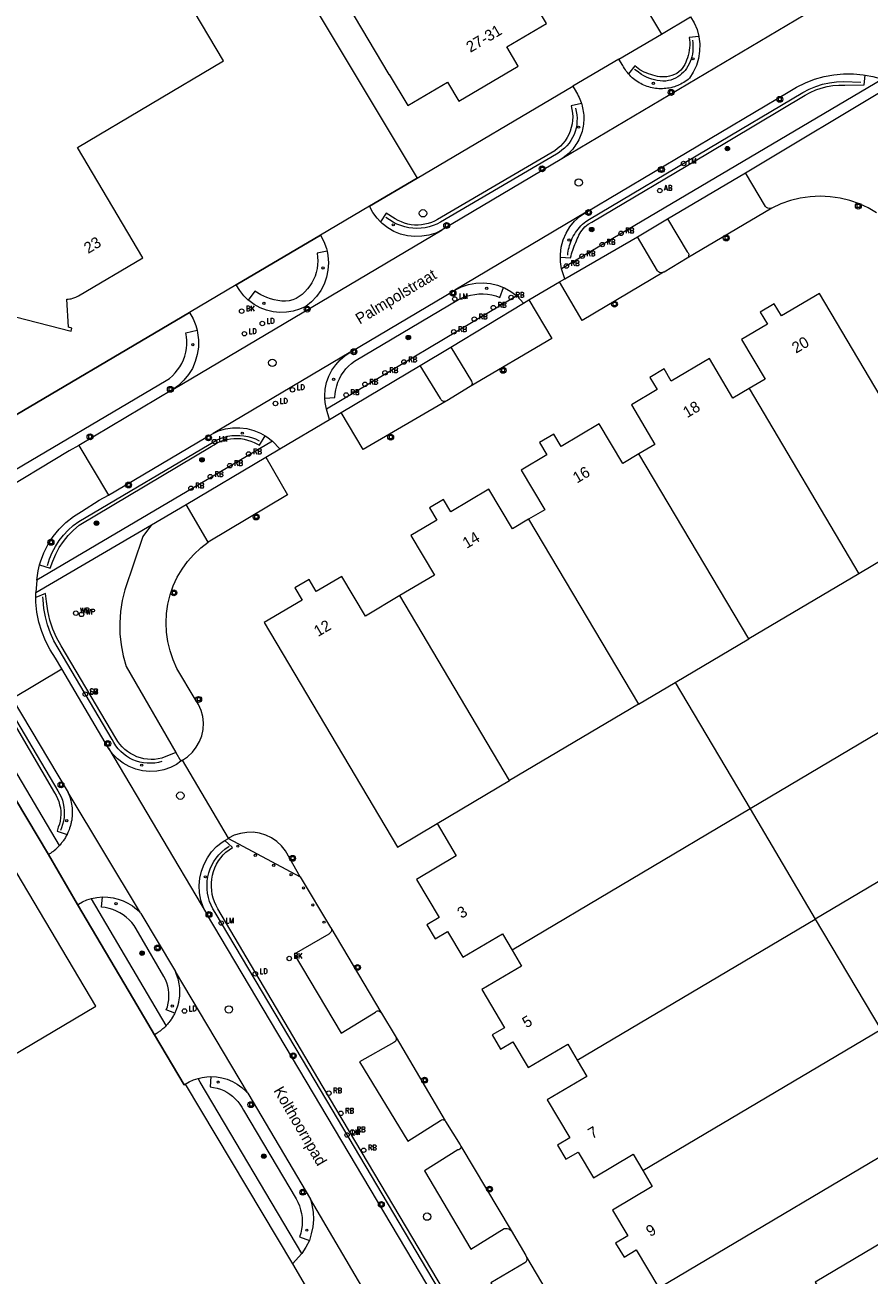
# Model space of a CAD drawing. Header units: metres. Extents: x 138165 to 154469, y 480134 to 494189.
# Tile 189 of 256: x 146264 to 146359, y 485824 to 485964. Entities that reach past the tile are written whole.
import ezdxf

# ---------------------------------------------------------------- set-up
doc = ezdxf.new("R2010")
doc.units = ezdxf.units.M
doc.header["$LTSCALE"] = 0.001
doc.header["$MEASUREMENT"] = 0
for name, color, linetype, lineweight in [('Level 5', 7, 'Continuous', 0), ('TOP-L-terrein schutting raster hek leuning', 7, 'Continuous', 0), ('TOP-L-topo objecten punt', 7, 'Continuous', 0), ('TOP-L-topo objecten vlak', 7, 'Continuous', 0), ('TOP-T-topo huisnummering naamgeving', 7, 'Continuous', 0)]:
    doc.layers.add(name, color=color, linetype=linetype, lineweight=lineweight)
doc.styles.add('Style-INTL_ISO', font='INTL_ISO.shx')
doc.styles.add('Style-STANDARD', font='STANDARD.shx')

# ---------------------------------------------------------------- blocks, each defined once
blk = doc.blocks.new('24')
at = {"layer": 'TOP-L-topo objecten punt', "color": 7, "linetype": 'Continuous', "lineweight": 0}
for radius in [0.025, 0.0182, 0.0115, 0.005]:
    blk.add_circle((0, 0), radius, dxfattribs=at)
blk = doc.blocks.new('121')
at = {"layer": 'TOP-L-topo objecten punt', "color": 7, "linetype": 'Continuous', "lineweight": 0}
blk.add_circle((0, 0), 0.025, dxfattribs=at)
at = {"layer": 'TOP-L-topo objecten punt', "color": 7, "linetype": 'Continuous', "lineweight": 0, "style": 'Style-STANDARD'}
blk.add_text('LD', height=0.06, dxfattribs=at).set_placement((0.0483, 0))
blk = doc.blocks.new('73')
at = {"layer": 'TOP-L-topo objecten punt', "color": 7, "linetype": 'Continuous', "lineweight": 0}
blk.add_circle((0, 0), 0.025, dxfattribs=at)
at = {"layer": 'TOP-L-topo objecten punt', "color": 7, "linetype": 'Continuous', "lineweight": 0, "style": 'Style-STANDARD'}
blk.add_text('WP', height=0.06, dxfattribs=at).set_placement((0.0483, 0))
blk = doc.blocks.new('*U13')
at = {"layer": 'Level 5', "color": 7, "linetype": 'Continuous', "lineweight": 0}
blk.add_circle((0, 0), 0.0415, dxfattribs=at)
blk = doc.blocks.new('150')
at = {"layer": 'Level 5', "color": 7, "linetype": 'Continuous', "lineweight": 0}
blk.add_blockref('*U13', (0, 0), dxfattribs=at)
blk = doc.blocks.new('39')
at = {"layer": 'TOP-L-topo objecten punt', "color": 7, "linetype": 'Continuous', "lineweight": 0}
for p, q in [((0.0175, 0.0175), (-0.0175, 0.0175)), ((-0.0175, 0.0175), (-0.0175, -0.0175)), ((0.0175, 0.0175), (0.0175, -0.0175)), ((0.0175, -0.0175), (-0.0175, -0.0175))]:
    blk.add_line(p, q, dxfattribs=at)
blk.add_circle((0, 0), 0.0332, dxfattribs=at)
blk = doc.blocks.new('72')
at = {"layer": 'TOP-L-topo objecten punt', "color": 7, "linetype": 'Continuous', "lineweight": 0}
blk.add_circle((0, 0), 0.025, dxfattribs=at)
at = {"layer": 'TOP-L-topo objecten punt', "color": 7, "linetype": 'Continuous', "lineweight": 0, "style": 'Style-STANDARD'}
blk.add_text('BK', height=0.06, dxfattribs=at).set_placement((0.0483, 0))
blk = doc.blocks.new('10')
at = {"layer": 'TOP-L-topo objecten punt', "linetype": 'Continuous', "lineweight": 0}
blk.add_circle((0, 0), 0.0125, dxfattribs=at)
blk = doc.blocks.new('16')
at = {"layer": 'TOP-L-topo objecten punt', "color": 7, "linetype": 'Continuous', "lineweight": 0}
blk.add_circle((0, 0), 0.025, dxfattribs=at)
at = {"layer": 'TOP-L-topo objecten punt', "color": 7, "linetype": 'Continuous', "lineweight": 0, "style": 'Style-STANDARD'}
blk.add_text('LM', height=0.06, dxfattribs=at).set_placement((0.0483, 0))
blk = doc.blocks.new('127')
at = {"layer": 'TOP-L-topo objecten punt', "color": 7, "linetype": 'Continuous', "lineweight": 0}
blk.add_circle((0, 0), 0.025, dxfattribs=at)
at = {"layer": 'TOP-L-topo objecten punt', "color": 7, "linetype": 'Continuous', "lineweight": 0, "style": 'Style-STANDARD'}
blk.add_text('RB', height=0.06, dxfattribs=at).set_placement((0.0483, 0))
blk = doc.blocks.new('175')
at = {"layer": 'TOP-L-topo objecten punt', "color": 7, "linetype": 'Continuous', "lineweight": 0}
blk.add_circle((0, 0), 0.025, dxfattribs=at)
at = {"layer": 'TOP-L-topo objecten punt', "color": 7, "linetype": 'Continuous', "lineweight": 0, "style": 'Style-STANDARD'}
blk.add_text('SB', height=0.06, dxfattribs=at).set_placement((0.0483, 0))
blk = doc.blocks.new('11')
at = {"layer": 'TOP-L-topo objecten punt', "color": 7, "linetype": 'Continuous', "lineweight": 0}
blk.add_circle((0, 0), 0.025, dxfattribs=at)
at = {"layer": 'TOP-L-topo objecten punt', "color": 7, "linetype": 'Continuous', "lineweight": 0, "style": 'Style-STANDARD'}
blk.add_text('AB', height=0.06, dxfattribs=at).set_placement((0.0483, 0))

msp = doc.modelspace()

# ---------------------------------------------------------------- linework, layer by layer
at = {"layer": 'TOP-L-terrein schutting raster hek leuning', "flags": 128}
for points in [[(146296.41, 485966.22), (146307.96, 485946.94), (146302.6, 485943.78), (146297.11, 485940.54), (146287.63, 485934.95), (146282.38, 485931.85), (146259.78, 485918.51), (146243.18, 485946.47), (146246.07, 485957.29)], [(146338.9, 485962.44), (146338.94, 485962.14), (146338.96, 485961.83), (146338.96, 485961.51), (146338.94, 485961.2), (146338.9, 485960.89), (146338.83, 485960.59), (146338.75, 485960.32), (146338.65, 485960.04), (146338.54, 485959.78), (146338.4, 485959.52), (146338.25, 485959.28), (146338.08, 485959.05), (146337.89, 485958.84), (146337.69, 485958.65), (146337.48, 485958.48), (146337.25, 485958.32), (146337, 485958.18), (146336.75, 485958.07), (146336.49, 485957.97), (146336.23, 485957.9), (146335.91, 485957.85), (146335.6, 485957.84), (146335.27, 485957.86), (146334.95, 485957.91), (146334.64, 485957.98), (146334.33, 485958.08), (146334.02, 485958.18), (146333.74, 485958.3), (146333.46, 485958.44), (146333.19, 485958.6), (146332.68, 485958.96), (146332.41, 485959.16)], [(146324.9, 485938.3), (146324.92, 485938.52), (146324.95, 485938.73), (146324.99, 485938.94), (146325.04, 485939.15), (146325.1, 485939.36), (146325.16, 485939.57), (146325.23, 485939.77), (146325.31, 485939.97), (146325.41, 485940.19), (146325.52, 485940.41), (146325.64, 485940.62), (146325.77, 485940.83), (146325.91, 485941.03), (146326.06, 485941.22), (146326.22, 485941.41), (146326.38, 485941.58), (146326.56, 485941.75), (146326.74, 485941.91), (146326.94, 485942.07), (146327.34, 485942.34), (146340.71, 485950.26), (146351.33, 485956.58), (146352.04, 485956.95), (146352.78, 485957.25), (146353.54, 485957.49), (146354.32, 485957.66), (146355.11, 485957.76), (146355.91, 485957.79), (146357.85, 485957.74)], [(146325.76, 485954.8), (146325.85, 485954.44), (146325.91, 485954.07), (146325.94, 485953.69), (146325.93, 485953.31), (146325.9, 485952.94), (146325.83, 485952.57), (146325.73, 485952.2), (146325.6, 485951.85), (146325.44, 485951.51), (146325.25, 485951.18), (146325.04, 485950.87), (146324.8, 485950.58), (146324.54, 485950.31), (146324.25, 485950.07), (146323.94, 485949.84), (146323.62, 485949.65), (146310.61, 485941.98), (146310.2, 485941.77), (146309.77, 485941.6), (146309.33, 485941.46), (146308.87, 485941.36), (146308.41, 485941.3), (146307.95, 485941.28), (146307.49, 485941.3), (146307.03, 485941.36), (146306.58, 485941.46), (146306.13, 485941.6), (146305.7, 485941.77), (146305.29, 485941.98), (146304.46, 485942.53)], [(146266.42, 485903.41), (146266.66, 485904.15), (146266.96, 485904.87), (146267.32, 485905.55), (146267.74, 485906.21), (146268.22, 485906.82), (146268.76, 485907.38), (146269.33, 485907.9), (146269.96, 485908.36), (146285.44, 485917.49), (146285.85, 485917.67), (146286.27, 485917.82), (146286.71, 485917.93), (146287.15, 485918), (146287.6, 485918.03), (146288.05, 485918.03), (146288.49, 485917.99), (146288.93, 485917.91), (146289.37, 485917.79), (146289.79, 485917.63), (146290.22, 485917.43)], [(146281.78, 485845.02), (146278.45, 485850.65), (146276.1, 485854.64), (146269.8, 485865.3), (146266.53, 485870.91), (146253.07, 485893.46), (146246.68, 485895.16), (146232.83, 485898.85), (146223.32, 485893.22), (146217.55, 485889.81), (146213.6, 485887.45)], [(146279.3, 485881.36), (146278.9, 485881.26), (146278.48, 485881.2), (146278.07, 485881.17), (146277.65, 485881.17), (146277.23, 485881.22), (146276.82, 485881.3), (146276.42, 485881.42), (146276.03, 485881.57), (146275.66, 485881.76), (146275.3, 485881.98), (146274.97, 485882.23), (146274.66, 485882.51), (146274.37, 485882.81), (146274.11, 485883.14), (146273.88, 485883.49), (146273.69, 485883.86), (146267.63, 485894.11), (146267.16, 485894.94), (146266.76, 485895.81), (146266.44, 485896.72), (146266.19, 485897.64), (146266.02, 485898.58), (146265.93, 485899.54), (146265.91, 485899.86)], [(146257.68, 485894.81), (146267.6, 485878.08), (146267.79, 485877.74), (146267.96, 485877.38), (146268.1, 485877.01), (146268.2, 485876.63), (146268.28, 485876.25), (146268.32, 485875.85), (146268.32, 485875.46), (146268.29, 485875.07), (146268.23, 485874.68), (146268.13, 485874.3), (146268, 485873.92), (146267.89, 485873.6)], [(146314.81, 485814.64), (146296.53, 485845.48), (146285.27, 485864.4), (146285.03, 485864.8), (146284.82, 485865.22), (146284.65, 485865.65), (146284.51, 485866.1), (146284.42, 485866.56), (146284.37, 485867.02), (146284.36, 485867.48), (146284.39, 485867.95), (146284.46, 485868.41), (146284.57, 485868.86), (146284.72, 485869.3), (146284.91, 485869.73), (146285.14, 485870.14), (146285.4, 485870.52), (146285.7, 485870.88), (146286.02, 485871.22), (146286.37, 485871.52), (146286.85, 485871.86)]]:
    msp.add_lwpolyline(points, dxfattribs=at)
at = {"layer": 'TOP-L-topo objecten vlak', "flags": 128}
for points in [[(146302.03, 486019.03), (146335.44, 485963.14)], [(146320.46, 485967.87), (146312.56, 485981.18), (146310.52, 485984.62), (146307.67, 485989.44), (146305.63, 485992.88), (146297.88, 486005.95), (146295.84, 486009.4), (146295.4, 486010.13), (146279.75, 486000.84), (146294.87, 485975.34), (146304.8, 485958.59), (146304.83, 485958.6), (146306.92, 485955.09), (146311.37, 485957.73), (146312.64, 485955.58), (146319.33, 485959.54), (146318.06, 485961.69), (146322.51, 485964.33), (146320.43, 485967.85), (146320.46, 485967.87)], [(146274.61, 486002.59), (146296.41, 485966.22), (146307.96, 485946.94)], [(146259.02, 485932.32), (146269.09, 485929.74), (146269.18, 485930.08), (146268.78, 485930.18), (146268.6, 485933.33), (146268.74, 485933.34), (146268.94, 485933.36), (146269.08, 485933.39), (146269.28, 485933.44), (146269.41, 485933.48), (146269.6, 485933.56), (146269.78, 485933.65), (146269.93, 485933.73), (146277.13, 485937.99), (146269.79, 485950.37), (146286.22, 485960.12), (146274.69, 485979.57)], [(146352.56, 485965.89), (146324.23, 485949.12)], [(146335.44, 485963.14), (146338.7, 485965.09)], [(146338.7, 485965.09), (146339.11, 485964.39), (146339.43, 485963.63), (146339.63, 485962.86)], [(146330.65, 485960.32), (146335.44, 485963.14)], [(146339.63, 485962.86), (146338.54, 485962.76), (146338.58, 485962.47), (146338.6, 485962.18), (146338.6, 485961.89), (146338.59, 485961.6), (146338.55, 485961.31), (146338.5, 485961.02), (146338.44, 485960.73), (146338.35, 485960.46), (146338.26, 485960.21), (146338.17, 485959.96), (146338.05, 485959.71), (146337.92, 485959.48), (146337.77, 485959.26), (146337.6, 485959.06), (146337.38, 485958.88), (146337.14, 485958.72), (146336.88, 485958.58), (146336.61, 485958.47), (146336.33, 485958.39), (146336.04, 485958.33), (146335.78, 485958.31), (146335.52, 485958.31), (146335.26, 485958.33), (146334.99, 485958.38), (146334.73, 485958.43), (146334.47, 485958.5), (146334.22, 485958.58), (146333.97, 485958.67), (146333.72, 485958.76), (146333.48, 485958.87), (146333.01, 485959.13), (146332.42, 485959.57), (146331.73, 485958.65)], [(146339.63, 485962.86), (146339.64, 485962.83), (146339.73, 485962.02), (146339.72, 485961.2), (146339.59, 485960.38), (146339.36, 485959.6), (146339.01, 485958.85), (146338.57, 485958.16), (146338.42, 485958.03), (146338.27, 485957.92), (146338.11, 485957.8), (146337.94, 485957.7), (146337.77, 485957.6), (146337.6, 485957.51), (146337.42, 485957.43), (146337.25, 485957.35), (146337.06, 485957.28), (146336.88, 485957.22), (146336.69, 485957.16), (146336.5, 485957.11), (146336.31, 485957.07), (146336.12, 485957.04), (146335.93, 485957.02), (146335.73, 485957), (146335.54, 485956.99), (146335.34, 485956.99), (146335.15, 485956.99), (146334.95, 485957.01), (146334.76, 485957.03), (146334.57, 485957.06), (146334.38, 485957.09), (146334.19, 485957.14), (146334, 485957.19), (146333.81, 485957.25), (146333.63, 485957.32), (146333.45, 485957.39), (146333.27, 485957.47), (146333.1, 485957.56), (146332.93, 485957.66), (146332.76, 485957.76), (146332.6, 485957.87), (146332.44, 485957.98), (146332.29, 485958.1), (146332.14, 485958.23), (146332, 485958.36), (146331.86, 485958.5), (146331.73, 485958.65)], [(146330.65, 485960.32), (146325.45, 485957.26)], [(146331.73, 485958.65), (146331.61, 485958.8), (146331.48, 485958.95), (146331.37, 485959.11), (146331.26, 485959.27), (146331.16, 485959.44), (146331.07, 485959.61), (146330.65, 485960.32)], [(146324.07, 485938.04), (146325.21, 485938), (146325.27, 485938.22), (146325.33, 485938.43), (146325.4, 485938.65), (146325.47, 485938.86), (146325.55, 485939.07), (146325.62, 485939.28), (146325.71, 485939.49), (146325.79, 485939.7), (146325.88, 485939.91), (146325.97, 485940.11), (146326.06, 485940.32), (146326.16, 485940.52), (146326.26, 485940.72), (146326.37, 485940.91), (146326.5, 485941.1), (146326.66, 485941.28), (146326.82, 485941.45), (146327, 485941.61), (146327.19, 485941.75), (146327.59, 485942.01), (146340.62, 485949.7), (146351.57, 485956.27), (146352.15, 485956.58), (146352.77, 485956.85), (146353.39, 485957.06), (146354.04, 485957.23), (146354.7, 485957.34), (146355.36, 485957.39), (146356.02, 485957.4), (146358.2, 485957.41), (146358.31, 485958.52)], [(146360.27, 485958.05), (146324.2, 485936.73)], [(146326.95, 485943.13), (146349.67, 485956.59), (146350.61, 485957.17), (146351.61, 485957.66), (146352.64, 485958.05), (146353.71, 485958.35), (146354.8, 485958.55), (146355.9, 485958.66), (146357.01, 485958.66), (146358.11, 485958.55), (146358.31, 485958.52)], [(146358.31, 485958.52), (146359.2, 485958.35), (146360.27, 485958.05)], [(146246.07, 485957.29), (146243.18, 485946.47), (146259.78, 485918.51), (146282.38, 485931.85)], [(146307.96, 485946.94), (146325.45, 485957.26)], [(146325.45, 485957.26), (146325.87, 485956.55), (146325.98, 485956.37), (146326.08, 485956.19), (146326.17, 485956.01), (146326.25, 485955.82), (146326.33, 485955.63), (146326.4, 485955.44), (146326.44, 485955.33)], [(146344.87, 485947.53), (146361.62, 485957.57)], [(146326.44, 485955.33), (146325.28, 485955.06), (146325.37, 485954.66), (146325.43, 485954.25), (146325.45, 485953.84), (146325.44, 485953.43), (146325.39, 485953.03), (146325.3, 485952.62), (146325.17, 485952.23), (146325.02, 485951.85), (146324.83, 485951.49), (146324.6, 485951.15), (146324.35, 485950.83), (146324.07, 485950.53), (146323.76, 485950.26), (146323.43, 485950.01), (146310.26, 485942.29), (146309.92, 485942.11), (146309.57, 485941.96), (146309.2, 485941.84), (146308.83, 485941.75), (146308.45, 485941.69), (146308.07, 485941.67), (146307.68, 485941.67), (146307.3, 485941.71), (146306.93, 485941.78), (146306.56, 485941.89), (146306.2, 485942.02), (146305.85, 485942.18), (146305.52, 485942.37), (146304.49, 485942.99), (146303.84, 485942.03)], [(146326.44, 485955.33), (146326.47, 485955.24), (146326.52, 485955.04), (146326.57, 485954.84), (146326.61, 485954.64), (146326.64, 485954.44), (146326.67, 485954.23), (146326.69, 485954.03), (146326.7, 485953.83), (146326.7, 485953.62), (146326.7, 485953.41), (146326.68, 485953.21), (146326.66, 485953), (146326.63, 485952.8), (146326.59, 485952.6), (146326.55, 485952.4), (146326.5, 485952.2), (146326.44, 485952), (146326.37, 485951.81), (146326.3, 485951.62), (146326.22, 485951.43), (146326.13, 485951.24), (146326.03, 485951.06), (146325.93, 485950.88), (146325.82, 485950.71), (146325.71, 485950.54), (146325.58, 485950.37), (146325.46, 485950.21), (146325.32, 485950.05), (146325.18, 485949.9), (146325.04, 485949.76), (146324.89, 485949.62), (146324.73, 485949.48), (146324.57, 485949.36), (146324.4, 485949.24), (146324.23, 485949.12)], [(146324.23, 485949.12), (146310.8, 485941.12)], [(146302.6, 485943.78), (146307.96, 485946.94)], [(146336.12, 485942.36), (146344.87, 485947.53)], [(146347.84, 485943.56), (146347.69, 485943.52), (146347.53, 485943.52), (146347.38, 485943.56), (146347.24, 485943.64), (146347.13, 485943.74), (146344.87, 485947.53)], [(146302.6, 485943.78), (146297.11, 485940.54)], [(146303.84, 485942.03), (146303.47, 485942.43), (146302.99, 485943.07), (146302.6, 485943.78)], [(146347.84, 485943.56), (146338.31, 485937.94)], [(146359.6, 485943.03), (146358.66, 485943.6), (146357.67, 485944.06), (146356.61, 485944.43), (146355.51, 485944.69), (146354.39, 485944.85), (146353.27, 485944.9), (146352.14, 485944.84), (146351.02, 485944.68), (146349.93, 485944.41), (146348.86, 485944.04), (146347.84, 485943.56)], [(146326.95, 485943.13), (146312.21, 485934.36)], [(146324.07, 485938.04), (146324.07, 485938.37), (146324.17, 485939.19), (146324.39, 485939.99), (146324.72, 485940.75), (146325.15, 485941.46), (146325.67, 485942.1), (146326.28, 485942.66), (146326.95, 485943.13)], [(146332.75, 485940.35), (146336.12, 485942.36)], [(146336.12, 485942.36), (146338.32, 485938.67), (146338.43, 485938.55), (146338.49, 485938.39), (146338.48, 485938.22), (146338.42, 485938.07), (146338.31, 485937.94)], [(146280.5, 485923.17), (146310.8, 485941.12)], [(146310.8, 485941.12), (146310.07, 485940.77), (146309.3, 485940.53), (146308.51, 485940.4), (146307.7, 485940.38), (146306.9, 485940.47), (146306.12, 485940.66), (146305.37, 485940.96), (146304.67, 485941.36), (146304.04, 485941.85), (146303.84, 485942.03)], [(146287.63, 485934.95), (146297.11, 485940.54)], [(146297.11, 485940.54), (146297.49, 485939.82), (146297.77, 485939.04), (146297.85, 485938.72)], [(146324.57, 485935.62), (146332.75, 485940.35)], [(146335.67, 485936.36), (146335.52, 485936.31), (146335.37, 485936.3), (146335.22, 485936.33), (146335.08, 485936.41), (146334.97, 485936.52), (146332.75, 485940.35)], [(146297.85, 485938.72), (146296.73, 485938.49), (146296.79, 485938.07), (146296.81, 485937.64), (146296.79, 485937.2), (146296.73, 485936.77), (146296.64, 485936.35), (146296.5, 485935.94), (146296.34, 485935.54), (146296.14, 485935.17), (146295.91, 485934.82), (146295.66, 485934.48), (146295.37, 485934.16), (146295.06, 485933.88), (146294.73, 485933.62), (146294.37, 485933.41), (146293.99, 485933.26), (146293.59, 485933.16), (146293.17, 485933.12), (146292.75, 485933.13), (146292.32, 485933.18), (146291.9, 485933.27), (146291.48, 485933.39), (146291.08, 485933.52), (146290.73, 485933.67), (146290.39, 485933.83), (146289.75, 485934.23), (146288.99, 485933.24)], [(146297.85, 485938.72), (146297.94, 485938.24), (146298, 485937.43), (146297.95, 485936.61), (146297.79, 485935.81), (146297.51, 485935.03), (146297.14, 485934.31), (146296.66, 485933.64), (146296.1, 485933.04), (146295.47, 485932.52), (146294.77, 485932.21), (146294.05, 485931.99), (146293.3, 485931.87), (146292.54, 485931.85), (146291.78, 485931.93), (146291.05, 485932.1), (146290.34, 485932.37), (146289.67, 485932.74), (146289.05, 485933.18), (146288.99, 485933.24)], [(146324.2, 485936.73), (146324.08, 485937.55), (146324.07, 485938.04)], [(146338.31, 485937.94), (146335.73, 485936.39), (146335.67, 485936.36)], [(146324.57, 485935.62), (146324.2, 485936.73)], [(146312.21, 485934.36), (146312.96, 485934.72), (146313.74, 485934.98), (146314.55, 485935.13), (146315.38, 485935.17), (146316.2, 485935.09), (146317.01, 485934.9), (146317.68, 485934.64)], [(146320.54, 485933.25), (146323.97, 485935.27)], [(146335.67, 485936.36), (146326.52, 485930.95), (146323.97, 485935.27)], [(146323.97, 485935.27), (146324.57, 485935.62)], [(146287.63, 485934.95), (146282.38, 485931.85)], [(146288.99, 485933.24), (146288.51, 485933.71), (146288.03, 485934.3), (146287.63, 485934.95)], [(146297.61, 485922.21), (146298.74, 485922.29), (146298.77, 485922.72), (146298.83, 485923.15), (146298.93, 485923.58), (146299.07, 485923.99), (146299.24, 485924.4), (146299.45, 485924.78), (146299.69, 485925.15), (146299.96, 485925.49), (146300.26, 485925.81), (146300.59, 485926.1), (146300.94, 485926.36), (146312.61, 485933.29), (146313.04, 485933.5), (146313.5, 485933.66), (146313.96, 485933.79), (146314.44, 485933.88), (146314.92, 485933.92), (146315.4, 485933.93), (146315.88, 485933.89), (146316.36, 485933.82), (146316.83, 485933.7), (146317.28, 485933.54), (146317.68, 485934.64)], [(146300.52, 485927.43), (146312.21, 485934.36)], [(146317.68, 485934.64), (146317.78, 485934.6), (146318.5, 485934.21), (146319.16, 485933.71)], [(146363.7, 485906.1), (146368.15, 485908.74), (146353.18, 485933.99), (146348.92, 485931.46), (146348.11, 485932.83), (146346.52, 485931.89), (146347.33, 485930.52), (146344.44, 485928.81), (146347.08, 485924.35), (146345.27, 485923.28)], [(146319.16, 485933.71), (146297.78, 485920.97)], [(146311.77, 485927.96), (146319.94, 485932.9)], [(146320.54, 485933.25), (146323.1, 485928.93), (146313.93, 485923.51)], [(146319.16, 485933.71), (146319.94, 485932.9)], [(146319.94, 485932.9), (146320.54, 485933.25)], [(146282.38, 485931.85), (146282.79, 485931.13), (146283.1, 485930.37), (146283.24, 485929.84)], [(146255.93, 485909.43), (146255.67, 485910.68), (146256.64, 485910.91), (146257.6, 485911.23), (146258.52, 485911.63), (146259.4, 485912.11), (146260.23, 485912.66), (146279.77, 485924.18), (146280.13, 485924.43), (146280.47, 485924.72), (146280.78, 485925.04), (146281.06, 485925.38), (146281.31, 485925.74), (146281.53, 485926.12), (146281.71, 485926.53), (146281.86, 485926.94), (146281.98, 485927.37), (146282.05, 485927.8), (146282.09, 485928.24), (146282.09, 485928.68), (146282.06, 485929.12), (146281.98, 485929.56), (146283.24, 485929.84)], [(146283.24, 485929.84), (146283.3, 485929.57), (146283.4, 485928.75), (146283.39, 485927.93), (146283.27, 485927.11), (146283.04, 485926.32), (146282.71, 485925.56), (146282.28, 485924.86), (146281.77, 485924.22), (146281.17, 485923.65), (146280.5, 485923.17)], [(146300.52, 485927.43), (146285.04, 485918.25)], [(146297.61, 485922.21), (146297.59, 485922.47), (146297.65, 485923.22), (146297.8, 485923.96), (146298.05, 485924.67), (146298.39, 485925.34), (146298.82, 485925.97), (146299.32, 485926.53), (146299.89, 485927.02), (146300.52, 485927.43)], [(146308.33, 485925.87), (146311.77, 485927.96)], [(146311.77, 485927.96), (146314.08, 485924.13), (146314.13, 485924), (146314.14, 485923.86), (146314.1, 485923.73), (146314.04, 485923.61), (146313.93, 485923.51)], [(146299.45, 485920.6), (146308.33, 485925.87)], [(146311.25, 485921.88), (146311.1, 485921.83), (146310.93, 485921.84), (146310.78, 485921.91), (146310.67, 485922.03), (146310.6, 485922.17), (146308.33, 485925.87)], [(146345.27, 485923.28), (146343.45, 485922.2), (146340.81, 485926.66), (146336.53, 485924.12), (146335.72, 485925.49), (146334.13, 485924.55), (146334.95, 485923.18), (146332.06, 485921.47), (146334.7, 485917.01), (146332.9, 485915.94)], [(146280.5, 485923.17), (146269.94, 485916.88)], [(146313.93, 485923.51), (146311.3, 485921.91), (146311.25, 485921.88)], [(146345.27, 485923.28), (146357.6, 485902.48)], [(146297.78, 485920.97), (146297.64, 485921.71), (146297.61, 485922.21)], [(146311.25, 485921.88), (146301.92, 485916.45), (146299.45, 485920.6)], [(146292.53, 485916.5), (146298.14, 485919.82)], [(146298.14, 485919.82), (146297.78, 485920.97)], [(146298.14, 485919.82), (146299.45, 485920.6)], [(146285.04, 485918.25), (146285.66, 485918.52), (146286.44, 485918.75), (146287.23, 485918.87), (146288.04, 485918.89), (146288.85, 485918.79), (146289.63, 485918.59), (146290.38, 485918.28), (146290.88, 485917.99)], [(146332.9, 485915.94), (146331.07, 485914.86), (146328.43, 485919.31), (146324.15, 485916.78), (146323.33, 485918.15), (146321.74, 485917.21), (146322.56, 485915.84), (146319.67, 485914.12), (146322.31, 485909.67), (146320.5, 485908.59)], [(146269.94, 485916.88), (146268.85, 485916.29), (146260.42, 485911.21), (146259.46, 485910.69), (146258.47, 485910.23), (146257.45, 485909.85), (146256.4, 485909.54), (146255.93, 485909.43)], [(146291.72, 485917.39), (146265.23, 485901.75)], [(146265.55, 485903.46), (146266.75, 485903.1), (146267.02, 485903.9), (146267.36, 485904.67), (146267.76, 485905.41), (146268.23, 485906.11), (146268.77, 485906.76), (146269.35, 485907.37), (146269.99, 485907.92), (146284.84, 485916.76), (146285.16, 485916.98), (146285.5, 485917.18), (146285.85, 485917.34), (146286.22, 485917.48), (146286.59, 485917.58), (146286.98, 485917.65), (146287.37, 485917.69), (146287.76, 485917.69), (146288.15, 485917.66), (146288.53, 485917.6), (146288.91, 485917.5), (146289.28, 485917.37), (146289.64, 485917.21), (146290.26, 485916.92), (146290.88, 485917.99)], [(146269.94, 485916.88), (146273.28, 485911.29)], [(146273.28, 485911.29), (146284.24, 485917.77), (146285.04, 485918.25)], [(146290.88, 485917.99), (146291.08, 485917.88), (146291.72, 485917.39)], [(146292.53, 485916.5), (146291.72, 485917.39)], [(146282, 485910.26), (146290.95, 485915.56)], [(146290.95, 485915.56), (146293.4, 485911.34), (146284.5, 485906.03)], [(146290.95, 485915.56), (146292.53, 485916.5)], [(146345.23, 485895.15), (146332.9, 485915.94)], [(146265.55, 485903.46), (146265.65, 485903.83), (146266.02, 485904.83), (146266.5, 485905.78), (146267.08, 485906.67), (146267.75, 485907.5), (146268.51, 485908.24), (146269.35, 485908.91), (146270.25, 485909.47), (146272.23, 485910.73), (146273.28, 485911.29)], [(146320.5, 485908.59), (146318.68, 485907.52), (146316.04, 485911.97), (146311.76, 485909.43), (146310.94, 485910.81), (146309.36, 485909.87), (146310.17, 485908.49), (146307.28, 485906.78), (146309.92, 485902.32), (146306.03, 485900.02)], [(146278.11, 485907.98), (146282, 485910.26)], [(146284.5, 485906.03), (146282, 485910.26)], [(146320.5, 485908.59), (146332.83, 485887.8)], [(146265.12, 485900.38), (146278.11, 485907.98)], [(146278.11, 485907.98), (146277.15, 485906.67), (146275.14, 485900.67), (146274.84, 485899.46), (146274.65, 485898.22), (146274.56, 485896.97), (146274.58, 485895.72), (146274.7, 485894.48), (146274.94, 485893.26), (146275.27, 485892.05), (146280.84, 485882.38)], [(146281.59, 485881.51), (146282.18, 485881.91), (146282.71, 485882.4), (146283.15, 485882.97), (146283.51, 485883.6), (146283.76, 485884.27), (146283.91, 485884.98), (146283.95, 485885.7), (146283.88, 485886.41), (146283.7, 485887.11), (146283.41, 485887.78), (146283.03, 485888.39), (146280.98, 485891.83), (146280.54, 485892.79), (146280.2, 485893.8), (146279.95, 485894.84), (146279.8, 485895.89), (146279.75, 485896.95), (146279.8, 485898.02), (146279.96, 485899.07), (146280.22, 485900.1), (146280.57, 485901.1), (146281.02, 485902.07), (146281.56, 485902.99), (146282.18, 485903.85), (146282.88, 485904.65), (146283.66, 485905.38), (146284.5, 485906.03)], [(146363.7, 485906.1), (146357.6, 485902.48)], [(146265.23, 485901.75), (146265.38, 485902.8), (146265.55, 485903.46)], [(146265.23, 485901.75), (146265.12, 485900.38)], [(146306.03, 485900.02), (146302.17, 485897.72), (146299.52, 485902.18), (146296.63, 485900.47), (146295.82, 485901.84), (146294.23, 485900.9), (146295.05, 485899.52), (146290.78, 485897), (146305.76, 485871.74), (146310.21, 485874.39)], [(146357.6, 485902.48), (146345.23, 485895.15)], [(146265.13, 485899.81), (146265.12, 485900.38)], [(146280.84, 485882.38), (146279.27, 485881.74), (146278.87, 485881.66), (146278.47, 485881.61), (146278.07, 485881.6), (146277.67, 485881.62), (146277.27, 485881.68), (146276.88, 485881.78), (146276.49, 485881.91), (146276.12, 485882.07), (146275.77, 485882.26), (146275.43, 485882.48), (146275.12, 485882.73), (146274.83, 485883.01), (146274.56, 485883.31), (146274.32, 485883.63), (146274.11, 485883.98), (146267.98, 485894.37), (146267.46, 485895.3), (146267.04, 485896.26), (146266.7, 485897.27), (146266.46, 485898.29), (146266.31, 485899.34), (146266.2, 485900.24), (146265.13, 485899.81)], [(146318.37, 485879.22), (146306.03, 485900.02)], [(146223.32, 485893.22), (146232.83, 485898.85), (146246.68, 485895.16), (146253.07, 485893.46), (146266.53, 485870.91)], [(146268.03, 485891.78), (146267.32, 485892.98), (146266.72, 485893.93), (146266.21, 485894.93), (146265.79, 485895.97), (146265.47, 485897.04), (146265.25, 485898.14), (146265.13, 485899.26), (146265.13, 485899.81)], [(146267.78, 485871.94), (146254.68, 485894.07), (146257.95, 485896.02)], [(146258.25, 485895.51), (146257.21, 485894.88), (146267.21, 485877.85), (146267.4, 485877.53), (146267.57, 485877.21), (146267.7, 485876.86), (146267.8, 485876.51), (146267.88, 485876.15), (146267.92, 485875.78), (146267.93, 485875.41), (146267.9, 485875.04), (146267.85, 485874.68), (146267.77, 485874.32), (146267.65, 485873.97), (146267.52, 485873.52), (146268.63, 485873.16)], [(146336.95, 485890.24), (146345.23, 485895.15)], [(146262.46, 485888.45), (146268.03, 485891.78)], [(146273.28, 485882.88), (146268.03, 485891.78)], [(146372.12, 485891.89), (146345.38, 485876.03)], [(146332.83, 485887.8), (146336.95, 485890.24)], [(146336.95, 485890.24), (146345.38, 485876.03)], [(146262.46, 485888.45), (146268.66, 485878.06), (146268.77, 485877.88)], [(146332.83, 485887.8), (146318.37, 485879.22)], [(146248.24, 485839.86), (146271.85, 485853.85), (146252.25, 485886.91)], [(146273.28, 485882.88), (146284.29, 485864.28)], [(146281.43, 485881.4), (146280.94, 485881.05), (146280.24, 485880.69), (146279.49, 485880.43), (146278.71, 485880.28), (146277.92, 485880.24), (146277.12, 485880.31), (146276.35, 485880.5), (146275.61, 485880.79), (146274.93, 485881.18), (146274.3, 485881.67), (146273.75, 485882.24), (146273.28, 485882.88)], [(146280.84, 485882.38), (146281.43, 485881.4)], [(146281.59, 485881.51), (146281.43, 485881.4)], [(146286.77, 485872.75), (146281.59, 485881.51)], [(146310.21, 485874.39), (146318.37, 485879.22)], [(146379.46, 485879.51), (146352.72, 485863.66)], [(146268.77, 485877.88), (146268.79, 485877.77), (146268.87, 485877.58), (146268.94, 485877.38), (146268.97, 485877.28), (146269.03, 485877.08), (146269.05, 485876.97), (146269.1, 485876.77), (146269.14, 485876.56), (146269.17, 485876.36), (146269.19, 485876.15), (146269.21, 485875.94), (146269.21, 485875.73), (146269.21, 485875.52), (146269.2, 485875.31), (146269.2, 485875.2), (146269.18, 485874.99), (146269.15, 485874.79), (146269.11, 485874.58), (146269.09, 485874.48), (146269.07, 485874.38), (146269.01, 485874.17), (146268.98, 485874.07), (146268.92, 485873.87), (146268.85, 485873.67), (146268.77, 485873.48), (146268.73, 485873.38), (146268.68, 485873.29), (146268.63, 485873.16)], [(146276.87, 485864.36), (146268.77, 485877.88)], [(146345.38, 485876.03), (146318.64, 485860.18)], [(146345.38, 485876.03), (146352.72, 485863.66)], [(146294.83, 485868.39), (146293.19, 485871.33), (146292.74, 485871.89), (146292.21, 485872.38), (146291.61, 485872.78), (146290.95, 485873.09), (146290.26, 485873.3), (146289.55, 485873.41), (146288.82, 485873.4), (146288.11, 485873.29), (146287.42, 485873.07), (146286.77, 485872.75)], [(146310.21, 485874.39), (146312.36, 485870.76), (146307.91, 485868.11), (146310.45, 485863.83), (146309.07, 485863.02), (146310.01, 485861.43), (146311.39, 485862.25), (146313.1, 485859.36), (146317.56, 485862), (146318.64, 485860.18)], [(146266.53, 485870.91), (146266.62, 485870.97), (146266.7, 485871.02), (146266.79, 485871.08), (146266.88, 485871.14), (146266.96, 485871.2), (146267.05, 485871.27), (146267.13, 485871.33), (146267.21, 485871.4), (146267.37, 485871.53), (146267.45, 485871.6), (146267.53, 485871.68), (146267.6, 485871.75), (146267.67, 485871.82), (146267.78, 485871.94)], [(146268.63, 485873.16), (146268.54, 485873.01), (146268.44, 485872.82), (146268.38, 485872.73), (146268.33, 485872.65), (146268.21, 485872.47), (146268.15, 485872.39), (146268.08, 485872.3), (146268.02, 485872.22), (146267.95, 485872.14), (146267.82, 485871.98), (146267.78, 485871.94)], [(146284.29, 485864.28), (146283.93, 485865.02), (146283.67, 485865.8), (146283.52, 485866.6), (146283.48, 485867.42), (146283.55, 485868.24), (146283.73, 485869.04), (146284.02, 485869.81), (146284.4, 485870.54), (146284.88, 485871.2), (146285.44, 485871.8), (146286.08, 485872.32), (146286.37, 485872.5)], [(146315.19, 485814.78), (146296.83, 485845.77), (146285.58, 485864.81), (146285.38, 485865.19), (146285.2, 485865.59), (146285.06, 485866), (146284.95, 485866.42), (146284.89, 485866.86), (146284.86, 485867.29), (146284.86, 485867.73), (146284.9, 485868.16), (146284.98, 485868.59), (146285.1, 485869.01), (146285.25, 485869.42), (146285.44, 485869.81), (146285.65, 485870.19), (146285.9, 485870.54), (146286.18, 485870.88), (146286.49, 485871.19), (146287.23, 485871.71), (146286.37, 485872.5)], [(146286.37, 485872.5), (146286.76, 485872.73)], [(146286.77, 485872.75), (146286.76, 485872.73)], [(146286.76, 485872.73), (146294.83, 485868.39)], [(146266.53, 485870.91), (146269.8, 485865.3)], [(146294.83, 485868.39), (146298.25, 485862.72), (146298.28, 485862.67)], [(146269.8, 485865.3), (146269.9, 485865.35), (146270.37, 485865.61), (146270.87, 485865.81), (146271.38, 485865.97)], [(146269.8, 485865.3), (146276.1, 485854.64), (146278.45, 485850.65)], [(146271.38, 485865.97), (146271.99, 485866.09), (146272.6, 485866.14), (146272.61, 485866.14)], [(146279.78, 485851.69), (146271.39, 485865.95), (146271.38, 485865.97)], [(146280.73, 485853.07), (146279.77, 485853.45), (146279.9, 485853.81), (146280, 485854.19), (146280.06, 485854.57), (146280.08, 485854.96), (146280.07, 485855.35), (146280.03, 485855.74), (146279.95, 485856.12), (146279.84, 485856.49), (146279.69, 485856.85), (146279.52, 485857.2), (146276.41, 485862.56), (146276.17, 485862.92), (146275.91, 485863.27), (146275.61, 485863.59), (146275.28, 485863.88), (146274.93, 485864.14), (146274.57, 485864.37), (146274.18, 485864.56), (146273.77, 485864.72), (146273.35, 485864.85), (146272.93, 485864.94), (146272.49, 485864.99), (146272.61, 485866.14), (146272.61, 485866.14)], [(146272.61, 485866.14), (146272.63, 485866.14), (146273.22, 485866.12), (146273.8, 485866.04), (146274.38, 485865.9), (146274.94, 485865.7), (146275.47, 485865.44), (146275.97, 485865.13), (146276.44, 485864.77), (146276.87, 485864.36)], [(146276.87, 485864.36), (146276.93, 485864.27), (146280.69, 485857.95), (146280.8, 485857.77)], [(146314.41, 485813.63), (146313.89, 485814.5), (146284.29, 485864.28)], [(146325.97, 485847.8), (146352.72, 485863.66)], [(146352.72, 485863.66), (146360.08, 485851.24)], [(146298.28, 485862.67), (146298.33, 485862.51), (146298.33, 485862.34), (146298.27, 485862.19), (146298.17, 485862.06), (146298.03, 485861.97), (146294.16, 485859.7), (146299.44, 485850.85), (146303.29, 485853.21), (146303.4, 485853.29), (146303.53, 485853.33), (146303.66, 485853.33), (146303.79, 485853.28), (146303.89, 485853.19)], [(146298.28, 485862.67), (146303.89, 485853.19)], [(146318.64, 485860.18), (146319.71, 485858.37), (146315.25, 485855.73), (146317.79, 485851.45), (146316.41, 485850.63), (146317.35, 485849.04), (146318.73, 485849.86), (146320.45, 485846.97), (146324.9, 485849.61), (146325.97, 485847.8)], [(146280.8, 485857.77), (146280.82, 485857.67), (146280.86, 485857.57), (146280.94, 485857.37), (146280.97, 485857.27), (146281.01, 485857.17), (146281.04, 485857.07), (146281.07, 485856.97), (146281.12, 485856.77), (146281.15, 485856.67), (146281.17, 485856.57), (146281.2, 485856.36), (146281.23, 485856.15), (146281.26, 485855.94), (146281.27, 485855.73), (146281.28, 485855.52), (146281.27, 485855.31), (146281.27, 485855.21), (146281.26, 485855), (146281.23, 485854.79), (146281.2, 485854.58), (146281.17, 485854.37), (146281.15, 485854.27), (146281.12, 485854.17), (146281.07, 485853.97), (146281.01, 485853.76), (146280.94, 485853.57), (146280.9, 485853.47), (146280.86, 485853.37), (146280.82, 485853.27), (146280.78, 485853.18), (146280.73, 485853.07)], [(146288.89, 485844.16), (146280.8, 485857.77)], [(146280.73, 485853.07), (146280.69, 485852.99), (146280.64, 485852.89), (146280.59, 485852.8), (146280.48, 485852.62), (146280.37, 485852.44), (146280.32, 485852.35), (146280.19, 485852.18), (146280.06, 485852.02), (146280, 485851.94), (146279.93, 485851.86), (146279.86, 485851.78), (146279.78, 485851.69)], [(146303.89, 485853.19), (146303.97, 485853.07), (146305.52, 485850.52), (146305.61, 485850.36)], [(146279.78, 485851.69), (146279.64, 485851.55), (146279.57, 485851.48), (146279.49, 485851.4), (146279.41, 485851.33), (146279.33, 485851.27), (146279.25, 485851.2), (146279.17, 485851.13), (146279.09, 485851.07), (146279, 485851.01), (146278.92, 485850.94), (146278.83, 485850.89), (146278.74, 485850.83), (146278.65, 485850.77), (146278.56, 485850.72), (146278.45, 485850.65)], [(146333.33, 485835.39), (146360.08, 485851.24)], [(146278.45, 485850.65), (146281.78, 485845.02), (146281.9, 485845.09)], [(146305.61, 485850.36), (146305.63, 485850.23), (146305.62, 485850.09), (146305.56, 485849.97), (146305.48, 485849.87), (146305.36, 485849.8), (146301.51, 485847.61), (146306.91, 485838.68), (146310.61, 485841.03), (146310.71, 485841.09), (146310.82, 485841.12), (146310.94, 485841.1), (146311.05, 485841.05), (146311.13, 485840.96)], [(146305.61, 485850.36), (146311.13, 485840.96)], [(146325.97, 485847.8), (146327.05, 485845.98), (146322.6, 485843.34), (146325.13, 485839.06), (146323.76, 485838.24), (146324.7, 485836.66), (146326.08, 485837.47), (146327.79, 485834.58), (146332.24, 485837.22), (146333.33, 485835.39)], [(146281.9, 485845.09), (146282.36, 485845.36), (146282.84, 485845.58), (146283.35, 485845.75)], [(146283.35, 485845.75), (146283.83, 485845.86), (146284.32, 485845.93), (146284.78, 485845.96)], [(146295.01, 485826.08), (146283.59, 485845.34), (146283.36, 485845.73), (146283.35, 485845.75)], [(146284.78, 485845.96), (146284.71, 485844.8), (146285.1, 485844.74), (146285.49, 485844.65), (146285.87, 485844.53), (146286.24, 485844.38), (146286.59, 485844.2), (146286.93, 485843.98), (146287.24, 485843.74), (146287.54, 485843.47), (146287.81, 485843.17), (146288.05, 485842.86), (146288.27, 485842.52), (146288.45, 485842.17), (146294.38, 485832.21), (146294.58, 485831.82), (146294.75, 485831.41), (146294.88, 485830.99), (146294.98, 485830.55), (146295.04, 485830.11), (146295.05, 485829.67), (146295.04, 485829.23), (146294.98, 485828.79), (146294.89, 485828.36), (146294.76, 485827.94), (146295.86, 485827.54)], [(146284.78, 485845.96), (146285.41, 485845.93), (146286.03, 485845.83), (146286.63, 485845.65), (146287.21, 485845.41), (146287.76, 485845.1), (146288.27, 485844.73), (146288.73, 485844.31), (146288.8, 485844.23), (146288.89, 485844.16)], [(146281.9, 485845.09), (146293.98, 485824.9)], [(146288.89, 485844.16), (146288.94, 485844.08), (146295.97, 485832.16)], [(146311.13, 485840.96), (146311.16, 485840.92), (146312.8, 485838.27), (146312.88, 485838.14)], [(146333.33, 485835.39), (146334.4, 485833.59), (146329.94, 485830.95), (146331.65, 485828.06), (146330.28, 485827.24), (146331.22, 485825.66), (146332.6, 485826.47), (146335.12, 485822.21), (146366.32, 485840.71)], [(146312.88, 485838.14), (146312.89, 485838.01), (146312.86, 485837.88), (146312.78, 485837.78), (146312.67, 485837.72), (146312.54, 485837.7), (146308.81, 485835.34), (146313.99, 485826.54), (146317.76, 485828.88), (146317.92, 485828.89), (146318.09, 485828.88), (146318.24, 485828.84), (146318.39, 485828.76), (146318.53, 485828.67)], [(146312.88, 485838.14), (146318.53, 485828.67)], [(146295.97, 485832.16), (146296.13, 485831.52), (146296.27, 485830.72), (146296.31, 485829.9), (146296.25, 485829.08), (146296.08, 485828.28), (146295.86, 485827.54)], [(146304.65, 485817.44), (146295.97, 485832.16)], [(146360.1, 485800.22), (146362.11, 485801.8), (146363.11, 485800.53), (146363.34, 485800.72), (146362.35, 485801.99), (146364.36, 485803.57), (146367.61, 485807.91), (146369.62, 485812.93), (146370.25, 485818.16), (146371.87, 485818.18), (146371.87, 485818.48), (146369.87, 485818.46), (146369.87, 485818.38), (146367.02, 485818.35), (146366.91, 485827.78), (146366.28, 485827.41), (146364.75, 485829.99), (146352.71, 485822.85), (146354.24, 485820.27), (146349.94, 485817.72)], [(146318.53, 485828.67), (146320.17, 485825.84), (146320.27, 485825.67)], [(146295.86, 485827.54), (146295.46, 485826.77), (146295.01, 485826.08)], [(146293.98, 485824.9), (146295.01, 485826.08)], [(146320.27, 485825.67), (146320.3, 485825.53), (146320.3, 485825.38), (146320.27, 485825.23), (146320.19, 485825.11), (146320.09, 485825), (146316.25, 485822.78), (146320.24, 485816.04), (146324.05, 485818.34), (146324.15, 485818.41), (146324.28, 485818.44), (146324.4, 485818.43), (146324.52, 485818.39), (146324.62, 485818.31)], [(146320.27, 485825.67), (146324.62, 485818.31)], [(146293.98, 485824.9), (146297.23, 485819.31)]]:
    msp.add_lwpolyline(points, dxfattribs=at)

# ---------------------------------------------------------------- block references
at = {"layer": 'TOP-L-topo objecten punt', "xscale": 10, "yscale": 10, "zscale": 10}
for name, p in [('10', (146338.98, 485960.35)), ('10', (146334.52, 485957.59)), ('39', (146336.51, 485956.58)), ('39', (146348.72, 485955.8)), ('10', (146326.12, 485952.67)), ('16', (146337.92, 485948.59)), ('24', (146342.84, 485950.26)), ('39', (146322.02, 485947.98)), ('39', (146335.42, 485947.9)), ('150', (146326.13, 485946.44)), ('11', (146335.24, 485945.54)), ('39', (146357.55, 485943.8)), ('150', (146308.63, 485942.99)), ('39', (146327.24, 485943.08)), ('10', (146305.29, 485941.69)), ('39', (146311.29, 485941.62)), ('24', (146327.59, 485941.16)), ('127', (146330.89, 485940.74)), ('10', (146325.03, 485939.98)), ('127', (146328.77, 485939.47)), ('39', (146342.71, 485940.21)), ('127', (146326.52, 485938.17)), ('10', (146297.4, 485936.85)), ('127', (146324.75, 485937.07)), ('39', (146312, 485934.01)), ('16', (146312.2, 485933.36)), ('10', (146315.79, 485934.56)), ('127', (146318.54, 485933.52)), ('72', (146288.25, 485931.99)), ('10', (146290.75, 485932.88)), ('39', (146295.62, 485932.22)), ('127', (146316.53, 485932.39)), ('39', (146330.15, 485932.77)), ('121', (146290.57, 485930.6)), ('127', (146314.4, 485931.09)), ('121', (146288.56, 485929.45)), ('127', (146312.09, 485929.66)), ('10', (146282.77, 485928.22)), ('24', (146306.98, 485929.02)), ('39', (146300.87, 485927.43)), ('127', (146306.49, 485926.27)), ('150', (146291.7, 485926.19)), ('127', (146304.36, 485925.06)), ('39', (146317.63, 485925.34)), ('10', (146298.59, 485924.33)), ('127', (146302.11, 485923.76)), ('39', (146280.24, 485923.2)), ('121', (146293.96, 485923.15)), ('127', (146300, 485922.57)), ('121', (146292.05, 485921.61)), ('10', (146288.32, 485918.27)), ('39', (146271.21, 485917.86)), ('39', (146284.52, 485917.75)), ('16', (146285.2, 485917.33)), ('39', (146305, 485917.83)), ('24', (146283.8, 485915.27)), ('127', (146289.04, 485915.93)), ('127', (146286.92, 485914.62)), ('39', (146275.54, 485912.45)), ('127', (146282.56, 485912.08)), ('127', (146284.73, 485913.38)), ('39', (146289.88, 485908.85)), ('24', (146271.94, 485908.16)), ('39', (146266.82, 485906.01)), ('39', (146280.63, 485900.32)), ('73', (146269.62, 485898.04)), ('73', (146270.25, 485897.9)), ('175', (146270.68, 485888.94)), ('16', (146270.68, 485888.94)), ('39', (146283.42, 485888.35)), ('39', (146273.2, 485883.38)), ('10', (146277.02, 485880.96)), ('39', (146267.95, 485878.75)), ('150', (146281.36, 485877.53)), ('10', (146268.6, 485874.72)), ('10', (146287.82, 485871.85)), ('10', (146289.78, 485870.81)), ('39', (146293.97, 485870.48)), ('10', (146291.85, 485869.71)), ('10', (146284.17, 485868.4)), ('10', (146293.81, 485868.64)), ('10', (146295.2, 485867.15)), ('10', (146274.14, 485865.38)), ('10', (146296.25, 485865.24)), ('39', (146284.58, 485864.16)), ('16', (146285.96, 485863.21)), ('10', (146297.51, 485863.31)), ('39', (146278.8, 485860.41)), ('24', (146277.06, 485859.82)), ('72', (146293.6, 485859.23)), ('121', (146289.79, 485857.5)), ('39', (146301.27, 485858.21)), ('10', (146280.46, 485853.88)), ('121', (146281.83, 485853.32)), ('150', (146286.82, 485853.5)), ('39', (146294.05, 485848.28)), ('10', (146285.61, 485845.33)), ('39', (146308.81, 485845.54)), ('127', (146298.05, 485844.09)), ('39', (146289.29, 485842.8)), ('127', (146299.4, 485841.82)), ('16', (146300.1, 485839.39)), ('127', (146300.7, 485839.72)), ('127', (146301.96, 485837.67)), ('24', (146290.74, 485837)), ('39', (146295.12, 485832.95)), ('39', (146316.11, 485833.29)), ('39', (146303.95, 485831.57)), ('150', (146309.09, 485830.21)), ('10', (146295.58, 485828.69))]:
    msp.add_blockref(name, p, dxfattribs=at)

# ---------------------------------------------------------------- texts
at = {"layer": 'TOP-T-topo huisnummering naamgeving', "style": 'Style-INTL_ISO'}
for s, rotation, p in [('27-31', 30.7, (146313.95, 485961.01)), ('23', 31.3, (146271, 485938.41)), ('Palmpolstraat', 31, (146301.52, 485930.47)), ('20', 30.6, (146350.55, 485927.2)), ('18', 30.6, (146338.31, 485919.95)), ('16', 30.6, (146325.93, 485912.6)), ('14', 30.6, (146313.54, 485905.26)), ('12', 30.6, (146296.83, 485895.35)), ('3', 30.6, (146312.95, 485863.67)), ('5', 30.6, (146320.25, 485851.36)), ('Kolthoornpad', 300.3, (146291.79, 485844.38)), ('7', 30.6, (146327.64, 485838.89)), ('9', 30.6, (146334.16, 485827.9))]:
    msp.add_text(s, height=1.25, rotation=rotation, dxfattribs=at).set_placement(p)

doc.saveas('drawing.dxf')
